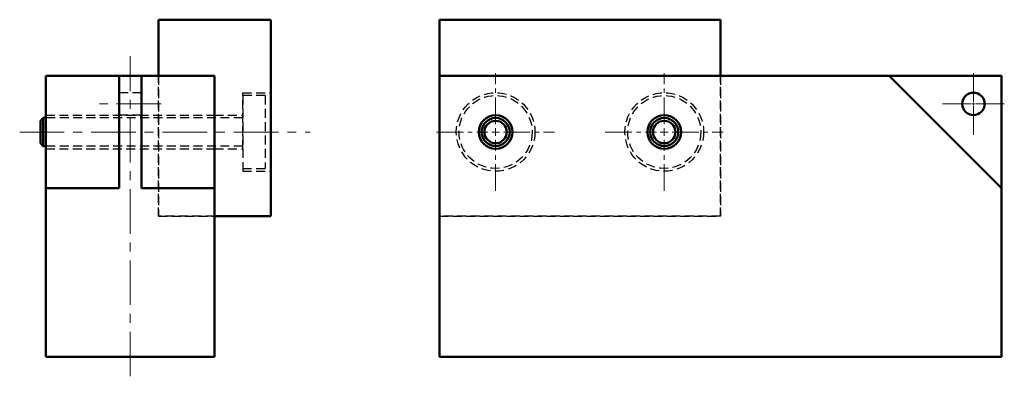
# Model space of a CAD drawing. Header units: millimetres. Extents: x 2677 to 2852, y 673 to 737.
import ezdxf

# ---------------------------------------------------------------- set-up
doc = ezdxf.new("R2010")
doc.units = ezdxf.units.MM
doc.header["$LTSCALE"] = 0.25
for name, pattern in [('AXES', [50.8, 31.75, -6.35, 6.35, -6.35]), ('CACHE', [9.525, 6.35, -3.175]), ('CENTER2', [28.575, 19.05, -3.175, 3.175, -3.175])]:
    doc.linetypes.add(name, pattern=pattern)
for name, color, linetype, lineweight in [('Axes', 70, 'AXES', 15), ('Cache pièce 1', 141, 'CACHE', 25), ('Cache pièce 2', 30, 'CACHE', 25), ('Contours pièce  1', 141, 'Continuous', 50), ('Contours pièce 2', 30, 'Continuous', 50), ('Contours pièce 3', 211, 'Continuous', 50)]:
    doc.layers.add(name, color=color, linetype=linetype, lineweight=lineweight)
doc.layers.add('Cache pièce 3', color=211, linetype='CACHE', lineweight=25, transparency=0.5)

# ---------------------------------------------------------------- blocks, each defined once
blk = doc.blocks.new('*U2')
at = {"layer": 'Axes', "color": 0, "transparency": 16777216}
blk.add_line((0, -28.5), (0, 28.5), dxfattribs=at)
blk = doc.blocks.new('*U3')
at = {"layer": 'Axes', "color": 0, "transparency": 16777216}
for p, q in [((0, 0.4), (0, 5.5)), ((-5.5, 0), (-0.4, 0)), ((0.4, 0), (5.5, 0)), ((0, -5.5), (0, -0.4))]:
    blk.add_line(p, q, dxfattribs=at)
at = {"layer": 'Axes', "color": 0, "linetype": 'Continuous', "transparency": 16777216}
for p, q in [((-0.2, 0), (0.2, 0)), ((0, -0.2), (0, 0.2))]:
    blk.add_line(p, q, dxfattribs=at)
blk = doc.blocks.new('*U4')
at = {"layer": 'Axes', "color": 0, "transparency": 16777216}
blk.add_line((5.5, 0), (-5.5, 0), dxfattribs=at)
blk = doc.blocks.new('*U7')
at = {"layer": 'Axes', "color": 0, "linetype": 'CENTER2', "transparency": 16777216}
for p, q in [((0, 1.4), (0, 10.5)), ((-10.5, 0), (-1.4, 0)), ((1.4, 0), (10.5, 0)), ((0, -10.5), (0, -1.4))]:
    blk.add_line(p, q, dxfattribs=at)
at = {"layer": 'Axes', "color": 0, "linetype": 'Continuous', "transparency": 16777216}
for p, q in [((-0.7, 0), (0.7, 0)), ((0, -0.7), (0, 0.7))]:
    blk.add_line(p, q, dxfattribs=at)
blk = doc.blocks.new('*U8')
at = {"layer": 'Axes', "color": 0, "linetype": 'CENTER2', "transparency": 16777216}
for p, q in [((0, 1.4), (0, 10.5)), ((-10.5, 0), (-1.4, 0)), ((1.4, 0), (10.5, 0)), ((0, -10.5), (0, -1.4))]:
    blk.add_line(p, q, dxfattribs=at)
at = {"layer": 'Axes', "color": 0, "linetype": 'Continuous', "transparency": 16777216}
for p, q in [((-0.7, 0), (0.7, 0)), ((0, -0.7), (0, 0.7))]:
    blk.add_line(p, q, dxfattribs=at)
blk = doc.blocks.new('*U9')
at = {"layer": 'Axes', "color": 0, "transparency": 16777216}
for p, q in [((0, 0.4), (0, 5.5)), ((-5.5, 0), (-0.4, 0)), ((0.4, 0), (5.5, 0)), ((0, -5.5), (0, -0.4))]:
    blk.add_line(p, q, dxfattribs=at)
at = {"layer": 'Axes', "color": 0, "linetype": 'Continuous', "transparency": 16777216}
for p, q in [((-0.2, 0), (0.2, 0)), ((0, -0.2), (0, 0.2))]:
    blk.add_line(p, q, dxfattribs=at)

msp = doc.modelspace()

# ---------------------------------------------------------------- linework, layer by layer
at = {"layer": 'Axes'}
msp.add_line((2677.29, 716.9), (2728.95, 716.9), dxfattribs=at)
at = {"layer": 'Cache pièce 1'}
for p, q in [((2701.97, 701.9), (2701.97, 726.9)), ((2801.97, 726.9), (2801.97, 701.9)), ((2698.97, 723.9), (2694.97, 723.9)), ((2681.97, 719.9), (2711.97, 719.9)), ((2698.97, 719.9), (2694.97, 719.9)), ((2681.97, 713.9), (2711.97, 713.9)), ((2711.97, 701.9), (2701.97, 701.9)), ((2801.97, 701.9), (2751.97, 701.9))]:
    msp.add_line(p, q, dxfattribs=at)
at = {"layer": 'Cache pièce 2'}
for p, q in [((2701.97, 726.9), (2701.97, 701.9)), ((2801.97, 701.9), (2801.97, 726.9)), ((2716.97, 713.9), (2716.97, 723.9)), ((2716.97, 723.9), (2721.97, 723.9)), ((2711.97, 719.9), (2716.97, 719.9)), ((2711.97, 713.9), (2716.97, 713.9)), ((2716.97, 713.9), (2716.97, 709.9)), ((2716.97, 709.9), (2721.97, 709.9)), ((2701.97, 701.9), (2711.97, 701.9)), ((2751.97, 701.9), (2801.97, 701.9))]:
    msp.add_line(p, q, dxfattribs=at)
for centre in [(2761.97, 716.9), (2791.97, 716.9)]:
    msp.add_circle(centre, 7, dxfattribs=at)
at = {"layer": 'Cache pièce 3'}
for p, q in [((2720.97, 723.4), (2716.97, 723.4)), ((2716.97, 723.4), (2716.97, 710.4)), ((2720.97, 723.4), (2720.97, 710.4)), ((2716.97, 719.4), (2681.97, 719.4)), ((2716.97, 714.4), (2681.97, 714.4)), ((2716.97, 710.4), (2720.97, 710.4))]:
    msp.add_line(p, q, dxfattribs=at)
for centre in [(2761.97, 716.9), (2791.97, 716.9)]:
    msp.add_circle(centre, 6.5, dxfattribs=at)
at = {"layer": 'Contours pièce  1'}
for p, q in [((2681.97, 676.9), (2681.97, 726.9)), ((2681.97, 726.9), (2711.97, 726.9)), ((2694.97, 706.9), (2694.97, 726.9)), ((2698.97, 706.9), (2698.97, 726.9)), ((2711.97, 726.9), (2711.97, 676.9)), ((2851.97, 706.9), (2831.97, 726.9)), ((2694.97, 706.9), (2681.97, 706.9)), ((2711.97, 706.9), (2698.97, 706.9)), ((2711.97, 676.9), (2681.97, 676.9))]:
    msp.add_line(p, q, dxfattribs=at)
msp.add_lwpolyline([(2751.97, 676.9), (2851.97, 676.9), (2851.97, 726.9), (2751.97, 726.9)], close=True, dxfattribs=at)
for centre, radius in [((2846.97, 721.9), 2), ((2761.97, 716.9), 3), ((2791.97, 716.9), 3)]:
    msp.add_circle(centre, radius, dxfattribs=at)
at = {"layer": 'Contours pièce 2'}
for p, q in [((2701.97, 736.9), (2701.97, 726.9)), ((2721.97, 736.9), (2701.97, 736.9)), ((2721.97, 701.9), (2721.97, 736.9)), ((2801.97, 736.9), (2751.97, 736.9)), ((2751.97, 736.9), (2751.97, 701.9)), ((2801.97, 726.9), (2801.97, 736.9)), ((2711.97, 701.9), (2721.97, 701.9))]:
    msp.add_line(p, q, dxfattribs=at)
at = {"layer": 'Contours pièce 3'}
for p, q in [((2681.47, 719.4), (2680.97, 718.9)), ((2680.97, 714.9), (2680.97, 718.9)), ((2681.47, 719.4), (2681.47, 714.4)), ((2681.97, 719.4), (2681.47, 719.4)), ((2680.97, 714.9), (2681.47, 714.4)), ((2681.97, 714.4), (2681.47, 714.4))]:
    msp.add_line(p, q, dxfattribs=at)
for centre, radius in [((2761.97, 716.9), 2.5), ((2761.97, 716.9), 2), ((2791.97, 716.9), 2.5), ((2791.97, 716.9), 2)]:
    msp.add_circle(centre, radius, dxfattribs=at)

# ---------------------------------------------------------------- block references
at = {"layer": 'Axes'}
for name, p in [('*U2', (2696.97, 701.9)), ('*U3', (2846.97, 721.9)), ('*U9', (2846.97, 721.9)), ('*U4', (2696.97, 721.9))]:
    msp.add_blockref(name, p, dxfattribs=at)
at = {"layer": 'Axes', "linetype": 'CENTER2'}
for name, p in [('*U7', (2761.97, 716.9)), ('*U8', (2791.97, 716.9))]:
    msp.add_blockref(name, p, dxfattribs=at)

doc.saveas('drawing.dxf')
